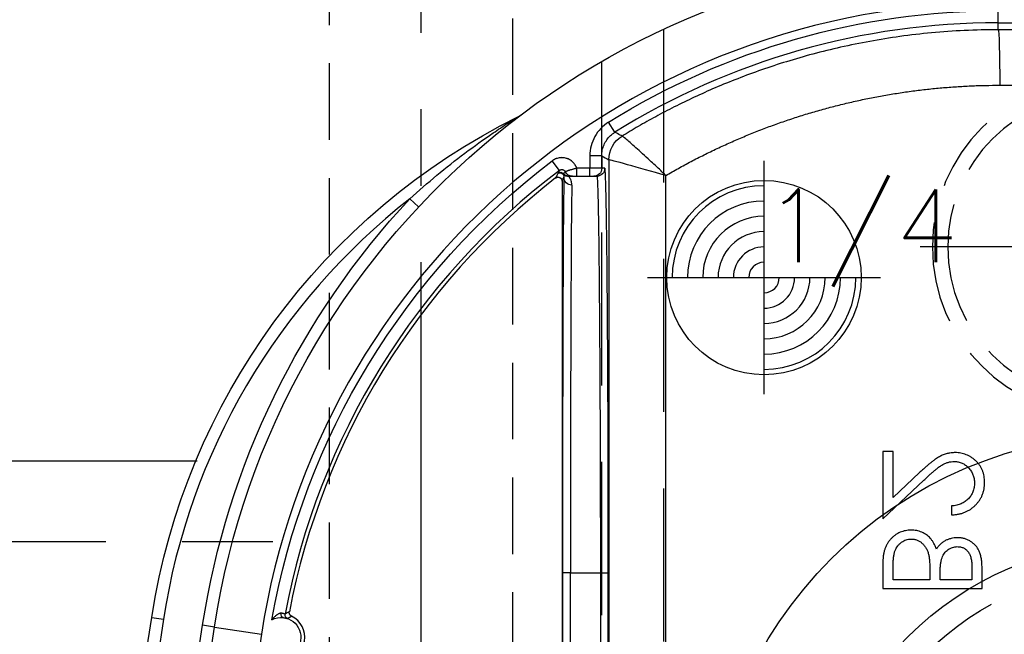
# Model space of a CAD drawing. Extents: x 2651 to 7771, y -1163 to 1075.
# Tile 207 of 256: x 4196 to 4229, y 327 to 347. Entities that reach past the tile are written whole.
import ezdxf

# ---------------------------------------------------------------- set-up
doc = ezdxf.new("R2010")
doc.units = 0
doc.header["$LTSCALE"] = 10
for name, pattern in [('CENTER', [2, 1.25, -0.25, 0.25, -0.25]), ('CNSCEN', [17, 15, -1, 0, -1]), ('CNSHID', [4, 3, -1]), ('DASHED', [0.75, 0.5, -0.25]), ('HIDDEN', [0.375, 0.25, -0.125])]:
    doc.linetypes.add(name, pattern=pattern)
doc.layers.get('0').update_dxf_attribs({"linetype": 'CONTINUOUS'})
doc.layers.get('Defpoints').update_dxf_attribs({"linetype": 'CONTINUOUS'})
for name, color, linetype in [('1', 7, 'CONTINUOUS'), ('111', 7, 'CONTINUOUS'), ('9', 3, 'CONTINUOUS'), ('CEN', 1, 'CENTER'), ('COOL', 150, 'HIDDEN'), ('DIM', 3, 'CONTINUOUS'), ('HIDDEN', 6, 'HIDDEN'), ('PIN', 3, 'CONTINUOUS'), ('WL1-HL', 4, 'CNSHID'), ('WOR1-CL', 1, 'CNSCEN'), ('WOR1-DL', 7, 'CONTINUOUS')]:
    doc.layers.add(name, color=color, linetype=linetype)
doc.styles.add('china', font='txt')
doc.styles.get("Standard").update_dxf_attribs({"font": 'romans.shx'})
doc.dimstyles.new('MM& INCH5', dxfattribs={"dimtxt": 5, "dimasz": 2.5, "dimexe": 1, "dimexo": 0.5, "dimtad": 0, "dimrnd": 1.38778e-17, "dimzin": 9, "dimdsep": 46, "dimtxsty": 'Standard', "dimblk": 'CLOSED', "dimcen": 0, "dimclrd": 3, "dimclre": 3, "dimclrt": 3, "dimazin": 2, "dimtfac": 0.75, "dimtofl": 0, "dimtmove": 0, "dimatfit": 3, "dimfxl": 0, "dimtolj": 1, "dimarcsym": 0})

# ---------------------------------------------------------------- blocks, each defined once
blk = doc.blocks.new('DSD')
at = {"layer": '1', "color": 6, "linetype": 'DASHED'}
for p, q in [((499.908, 459.883), (499.908, 509.019)), ((501.927, 509.019), (501.927, 460.933)), ((501.71, 477.638), (501.705, 477.638)), ((501.922, 464.017), (501.922, 464.425))]:
    blk.add_line(p, q, dxfattribs=at)
at = {"layer": '1', "color": 252, "linetype": 'Continuous'}
for p, q in [((501.692, 464.145), (501.692, 508.531)), ((499.831, 508.003), (499.831, 464.659)), ((501.71, 495.113), (501.71, 477.638)), ((501.969, 477.638), (501.969, 495.113)), ((502.947, 495.113), (502.947, 477.638)), ((503.206, 477.638), (503.206, 495.113)), ((514.577, 479.412), (513.04, 479.65)), ((514.577, 479.412), (514.961, 479.353)), ((516.625, 479.096), (516.241, 479.155)), ((501.969, 477.638), (501.71, 477.638)), ((502.947, 477.638), (501.969, 477.638)), ((502.947, 477.638), (503.206, 477.638)), ((507.907, 465.686), (508.191, 465.421)), ((501.825, 464.425), (501.923, 464.425)), ((501.923, 464.425), (501.923, 464.016)), ((501.923, 464.425), (502.312, 464.425)), ((502.312, 464.684), (502.312, 464.425)), ((502.312, 464.425), (502.739, 464.425)), ((502.312, 464.016), (502.312, 464.425)), ((502.739, 464.684), (502.739, 464.425)), ((502.997, 464.684), (502.997, 464.684)), ((503.307, 464.492), (503.542, 464.182)), ((501.923, 464.016), (502.312, 464.016)), ((501.496, 463.246), (501.701, 462.916)), ((488.925, 461.711), (472.085, 461.707)), ((472.133, 459.893), (488.973, 459.897)), ((488.973, 459.668), (472.133, 459.668)), ((488.973, 459.897), (488.973, 459.668)), ((488.973, 459.668), (488.973, 459.279))]:
    blk.add_line(p, q, dxfattribs=at)
at = {"layer": '1', "color": 7, "linetype": 'Continuous'}
for p, q in [((503.222, 464.844), (503.222, 508.076)), ((489.501, 478.156), (489.501, 477.524)), ((492.74, 478.156), (489.501, 478.156)), ((492.74, 477.28), (492.74, 478.156)), ((489.834, 477.865), (490.872, 477.865)), ((489.834, 477.471), (489.834, 477.865)), ((490.872, 477.865), (490.872, 477.67)), ((491.204, 477.865), (492.408, 477.865)), ((491.204, 477.672), (491.204, 477.865)), ((492.408, 477.865), (492.408, 477.451)), ((490.498, 475.457), (490.498, 475.747)), ((492.74, 475.872), (491.4, 474.616)), ((492.74, 473.672), (492.74, 475.872)), ((491.543, 474.368), (492.408, 475.179)), ((492.408, 475.179), (492.408, 473.672)), ((492.408, 473.672), (492.74, 473.672)), ((502.182, 464.684), (502.084, 464.684)), ((502.312, 464.684), (502.182, 464.684)), ((502.739, 464.684), (502.312, 464.684)), ((503.184, 464.604), (503.184, 464.604))]:
    blk.add_line(p, q, dxfattribs=at)
at = {"layer": '1', "color": 252, "linetype": 'Continuous'}
for centre, radius, start, end in [((258.538, 518.994), 260.764, 351.21206, 8.78754), ((258.538, 518.994), 257.526, 351.21206, 8.78794), ((488.973, 483.37), 24.354, 270, 351.2121), ((488.973, 483.37), 23.704, 307.2095, 349.3511), ((494.862, 482.46), 21.633, 308.0345, 351.2121), ((488.973, 483.37), 23.702, 270, 301.8934)]:
    blk.add_arc(centre, radius, start, end, dxfattribs=at)
at = {"layer": '1', "color": 7, "linetype": 'Continuous', "extrusion": (0, 0, -1)}
for centre, radius, start, end in [((-258.538, 518.994), 261.153, 171.21206, 188.78794), ((-258.538, 518.994), 259.08, 171.21206, 188.78794), ((-512.4, 479.749), 0.648, 276.418, 102.0087), ((-488.973, 483.37), 25.908, 188.7879, 270), ((-494.862, 482.46), 22.022, 188.7879, 243.6342), ((-512.4, 479.749), 0.648, 242.7301, 276.418)]:
    blk.add_arc(centre, radius, start, end, dxfattribs=at)
at = {"layer": '1', "color": 252, "linetype": 'Continuous', "extrusion": (0, 0, -1)}
for centre, radius, start, end in [((-258.538, 518.994), 259.469, 171.21206, 188.78794), ((-488.973, 483.37), 26.297, 188.7879, 223.0455), ((-488.973, 483.37), 24.093, 190.0333, 232.7905), ((-488.973, 483.37), 24.091, 238.1066, 270)]:
    blk.add_arc(centre, radius, start, end, dxfattribs=at)
at = {"layer": '1', "color": 7, "linetype": 'Continuous'}
for centre, radius, start, end in [((512.4, 479.749), 0.772, 97.6644, 243.8079), ((488.973, 483.37), 23.581, 307.8157, 349.1097), ((504.814, 462.381), 0.389, 116.3658, 127.0428)]:
    blk.add_arc(centre, radius, start, end, dxfattribs=at)
at = {"layer": '1', "color": 110, "linetype": 'Continuous'}
blk.add_arc((488.973, 483.37), 24.354, 270, 351.2121, dxfattribs=at)
at = {"layer": '1', "color": 252, "linetype": 'Continuous', "extrusion": (0, 0, -1)}
for centre, major_axis, ratio, start_param, end_param in [((512.141, 479.014), (-0.065, 0.112), 0.999983, 0.861915, 2.279678), ((502.902, 464.719), (-0.259, 0.005), 0.977776, 1.550897, 3.120779), ((502.084, 464.425), (0, 0.259), 0.999962, 4.712389, 6.283185), ((502.182, 464.425), (0, 0.259), 0.999962, 4.712389, 6.283185), ((502.879, 464.425), (0, 0.259), 0.999963, 0, 1.118997), ((502.984, 464.425), (0, 0.259), 0.999925, 0, 0.841069), ((502.991, 464.441), (-0.218, -0.14), 0.998355, 2.140409, 2.981371), ((502.997, 464.425), (0, 0.259), 0.999931, 0, 0.807195), ((502.997, 464.425), (-0.005, 0.259), 0.999933, 0.01791, 0.825023), ((503.273, 464.684), (-0.116, 0.057), 0.999951, 3.600398, 5.094617), ((503.278, 464.694), (-0.118, 0.053), 0.999958, 3.638367, 5.099043), ((500.785, 464.145), (0.443, 0.791), 0.99995, 1.060893, 2.0807), ((500.785, 464.145), (0.118, -0.899), 0.999771, 4.842966, 5.862766), ((488.973, 461.711), (0, -1.814), 0.026177, 0.00873, 1.570802)]:
    blk.add_ellipse(centre, major_axis=major_axis, ratio=ratio, start_param=start_param, end_param=end_param, dxfattribs=at)
at = {"layer": '1', "color": 7, "linetype": 'Continuous', "extrusion": (0, 0, -1)}
for centre, major_axis, ratio, start_param, end_param in [((512.313, 478.976), (-0.014, -0.129), 0.659067, 3.147394, 4.763783), ((503.281, 464.7), (-0.116, 0.057), 0.999951, 3.600067, 5.09439)]:
    blk.add_ellipse(centre, major_axis=major_axis, ratio=ratio, start_param=start_param, end_param=end_param, dxfattribs=at)
at = {"layer": '1', "color": 7, "linetype": 'Continuous'}
blk.add_ellipse((502.89, 477.638), major_axis=(0, 12.954), ratio=0.004451, start_param=3.352768, end_param=4.712389, dxfattribs=at)
at = {"layer": '1', "color": 252, "linetype": 'Continuous'}
blk.add_ellipse((503.149, 477.638), major_axis=(0, 13.213), ratio=0.004363, start_param=3.352768, end_param=4.712389, dxfattribs=at)
for points, degree in [([(512.184, 479.136), (512.143, 479.107), (512.102, 479.081), (512.06, 479.056)], 3), ([(512.13, 478.915), (512.153, 478.927), (512.199, 478.951), (512.245, 478.977), (512.269, 478.99)], 3), ([(503.222, 464.844), (503.202, 464.802), (503.181, 464.76), (503.161, 464.719)], 3), ([(503.307, 464.492), (503.322, 464.522), (503.337, 464.551), (503.352, 464.581)], 3), ([(503.352, 464.581), (503.357, 464.591)], 1), ([(503.357, 464.591), (503.36, 464.597)], 1), ([(503.36, 464.597), (503.384, 464.645), (503.407, 464.693), (503.431, 464.741)], 3), ([(501.923, 464.016), (501.846, 464.059), (501.769, 464.102), (501.692, 464.145)], 3)]:
    blk.add_open_spline(points, degree=degree, dxfattribs=at)
at = {"layer": '1', "color": 7, "linetype": 'Continuous'}
for points, knots in [([(512.06, 479.056), (512.066, 479.053), (512.078, 479.046), (512.089, 479.037), (512.096, 479.029), (512.099, 479.026), (512.103, 479.021), (512.11, 479.013), (512.115, 479.004), (512.12, 478.995), (512.122, 478.991), (512.124, 478.985), (512.127, 478.975), (512.13, 478.964), (512.131, 478.954), (512.132, 478.95), (512.132, 478.943), (512.132, 478.933), (512.131, 478.922), (512.13, 478.915)], [0, 0, 0, 0, 0.125, 0.25, 0.25, 0.3125, 0.3125, 0.375, 0.5, 0.5, 0.5625, 0.5625, 0.625, 0.75, 0.75, 0.8125, 0.8125, 0.875, 1, 1, 1, 1]), ([(512.328, 479.105), (512.316, 479.106), (512.304, 479.108), (512.288, 479.11), (512.283, 479.111), (512.274, 479.113), (512.269, 479.114), (512.255, 479.117), (512.239, 479.121), (512.225, 479.124), (512.221, 479.128), (512.215, 479.125), (512.212, 479.13), (512.206, 479.128), (512.203, 479.132), (512.19, 479.13), (512.194, 479.137), (512.18, 479.135), (512.185, 479.137)], [0, 0, 0, 0, 0.125, 0.125, 0.1875, 0.1875, 0.25, 0.25, 0.375, 0.5, 0.5, 0.5625, 0.5625, 0.625, 0.625, 0.75, 0.875, 1, 1, 1, 1]), ([(512.269, 478.991), (512.273, 478.99), (512.277, 478.987), (512.282, 478.986), (512.286, 478.984), (512.291, 478.983), (512.295, 478.981), (512.3, 478.98), (512.304, 478.978), (512.32, 478.974), (512.334, 478.97), (512.341, 478.969), (512.345, 478.968), (512.35, 478.967), (512.355, 478.966), (512.359, 478.965), (512.373, 478.963), (512.387, 478.961), (512.397, 478.961)], [0, 0, 0, 0, 0.125, 0.25, 0.375, 0.375, 0.4375, 0.4375, 0.5, 0.625, 0.75, 0.75, 0.78125, 0.78125, 0.8125, 0.8125, 0.875, 1, 1, 1, 1]), ([(512.396, 478.961), (512.401, 478.96), (512.406, 478.96), (512.41, 478.96), (512.415, 478.961), (512.424, 478.962), (512.43, 478.963), (512.444, 478.967), (512.451, 478.969), (512.461, 478.973), (512.465, 478.975), (512.471, 478.978), (512.476, 478.98), (512.492, 478.988), (512.506, 478.996), (512.526, 479.009), (512.536, 479.016), (512.546, 479.023), (512.552, 479.028), (512.556, 479.03), (512.571, 479.043), (512.584, 479.053), (512.608, 479.075), (512.62, 479.087), (512.643, 479.11), (512.654, 479.122), (512.671, 479.141), (512.676, 479.147), (512.683, 479.156), (512.686, 479.159), (512.689, 479.163), (512.692, 479.167), (512.695, 479.17), (512.698, 479.174)], [0, 0, 0, 0, 0.03125, 0.03125, 0.0625, 0.0625, 0.125, 0.125, 0.1875, 0.1875, 0.21875, 0.21875, 0.25, 0.25, 0.375, 0.375, 0.4375, 0.46875, 0.46875, 0.5, 0.5, 0.625, 0.625, 0.75, 0.75, 0.875, 0.875, 0.9375, 0.9375, 0.96875, 0.984375, 0.984375, 1, 1, 1, 1]), ([(490.872, 477.67), (490.871, 477.641), (490.871, 477.586), (490.868, 477.506), (490.863, 477.432), (490.857, 477.364), (490.848, 477.301), (490.837, 477.245), (490.825, 477.194), (490.805, 477.135), (490.775, 477.069), (490.73, 476.998), (490.675, 476.935), (490.612, 476.882), (490.543, 476.839), (490.468, 476.809), (490.39, 476.788), (490.337, 476.786), (490.31, 476.785)], [0, 0, 0, 0, 0.072301, 0.1397, 0.202289, 0.2606, 0.31319, 0.361739, 0.405706, 0.44554, 0.518832, 0.589778, 0.658867, 0.72843, 0.797283, 0.864815, 0.931364, 1, 1, 1, 1]), ([(491.242, 477.066), (491.239, 477.082), (491.232, 477.116), (491.225, 477.172), (491.218, 477.236), (491.213, 477.307), (491.208, 477.387), (491.206, 477.475), (491.204, 477.571), (491.204, 477.638), (491.204, 477.672)], [0, 0, 0, 0, 0.079306, 0.171953, 0.277057, 0.394731, 0.526177, 0.671345, 0.829285, 1, 1, 1, 1]), ([(489.501, 477.524), (489.502, 477.493), (489.502, 477.433), (489.507, 477.346), (489.513, 477.264), (489.524, 477.188), (489.537, 477.117), (489.552, 477.052), (489.571, 476.992), (489.6, 476.921), (489.644, 476.839), (489.709, 476.751), (489.788, 476.676), (489.877, 476.611), (489.975, 476.559), (490.08, 476.522), (490.19, 476.498), (490.266, 476.496), (490.304, 476.495)], [0, 0, 0, 0, 0.062594, 0.121323, 0.17668, 0.228365, 0.276868, 0.321879, 0.364099, 0.403356, 0.477968, 0.550535, 0.623584, 0.698175, 0.773354, 0.847281, 0.922818, 1, 1, 1, 1]), ([(490.31, 476.785), (490.292, 476.786), (490.257, 476.787), (490.205, 476.795), (490.157, 476.808), (490.111, 476.825), (490.069, 476.849), (490.029, 476.877), (489.993, 476.911), (489.959, 476.95), (489.93, 476.994), (489.903, 477.044), (489.882, 477.101), (489.864, 477.163), (489.851, 477.231), (489.84, 477.306), (489.835, 477.386), (489.834, 477.442), (489.834, 477.471)], [0, 0, 0, 0, 0.057003, 0.111818, 0.164402, 0.21587, 0.266841, 0.317479, 0.369902, 0.4234, 0.479718, 0.539241, 0.602431, 0.67103, 0.744485, 0.823454, 0.90874, 1, 1, 1, 1]), ([(492.408, 477.451), (492.407, 477.421), (492.407, 477.364), (492.405, 477.282), (492.399, 477.205), (492.391, 477.135), (492.383, 477.071), (492.371, 477.013), (492.358, 476.961), (492.337, 476.901), (492.305, 476.833), (492.257, 476.759), (492.199, 476.694), (492.132, 476.639), (492.06, 476.593), (491.983, 476.56), (491.903, 476.54), (491.848, 476.538), (491.821, 476.536)], [0, 0, 0, 0, 0.072502, 0.139739, 0.201795, 0.259822, 0.312206, 0.360773, 0.40454, 0.443698, 0.516841, 0.587874, 0.657965, 0.728969, 0.799308, 0.866636, 0.933116, 1, 1, 1, 1]), ([(491.821, 476.536), (491.804, 476.537), (491.77, 476.537), (491.72, 476.545), (491.671, 476.556), (491.625, 476.57), (491.58, 476.591), (491.537, 476.616), (491.495, 476.644), (491.442, 476.689), (491.381, 476.754), (491.321, 476.846), (491.273, 476.951), (491.253, 477.027), (491.242, 477.066)], [0, 0, 0, 0, 0.060287, 0.119602, 0.177503, 0.235143, 0.292133, 0.350871, 0.410098, 0.470732, 0.594829, 0.722579, 0.856691, 1, 1, 1, 1]), ([(491.821, 476.246), (491.852, 476.247), (491.915, 476.248), (492.006, 476.262), (492.093, 476.284), (492.177, 476.314), (492.257, 476.354), (492.334, 476.403), (492.406, 476.461), (492.475, 476.526), (492.537, 476.599), (492.592, 476.678), (492.637, 476.764), (492.675, 476.855), (492.704, 476.953), (492.725, 477.057), (492.738, 477.166), (492.739, 477.241), (492.74, 477.28)], [0, 0, 0, 0, 0.06116, 0.120335, 0.17818, 0.235235, 0.292683, 0.351186, 0.410457, 0.47172, 0.533761, 0.595739, 0.657888, 0.721295, 0.786823, 0.854686, 0.925478, 1, 1, 1, 1]), ([(490.304, 476.495), (490.34, 476.496), (490.41, 476.498), (490.513, 476.517), (490.611, 476.547), (490.703, 476.588), (490.788, 476.642), (490.867, 476.705), (490.935, 476.782), (490.973, 476.84), (490.993, 476.869)], [0, 0, 0, 0, 0.130569, 0.256581, 0.380552, 0.503623, 0.625739, 0.747549, 0.871766, 1, 1, 1, 1]), ([(490.993, 476.869), (491.007, 476.832), (491.034, 476.762), (491.082, 476.665), (491.134, 476.582), (491.191, 476.511), (491.252, 476.451), (491.318, 476.398), (491.391, 476.353), (491.469, 476.314), (491.552, 476.284), (491.638, 476.261), (491.728, 476.248), (491.79, 476.247), (491.821, 476.246)], [0, 0, 0, 0, 0.106057, 0.202914, 0.2903, 0.370223, 0.446384, 0.521397, 0.598291, 0.676142, 0.755529, 0.834887, 0.916646, 1, 1, 1, 1]), ([(490.498, 475.747), (490.459, 475.746), (490.384, 475.742), (490.273, 475.724), (490.168, 475.7), (490.068, 475.664), (489.973, 475.621), (489.883, 475.568), (489.799, 475.506), (489.721, 475.435), (489.65, 475.359), (489.588, 475.276), (489.536, 475.189), (489.492, 475.099), (489.46, 475.003), (489.435, 474.903), (489.421, 474.799), (489.419, 474.728), (489.418, 474.691)], [0, 0, 0, 0, 0.068791, 0.135103, 0.198979, 0.261904, 0.323495, 0.385195, 0.446969, 0.509765, 0.572251, 0.633405, 0.693251, 0.752583, 0.812579, 0.873275, 0.93555, 1, 1, 1, 1]), ([(489.751, 474.706), (489.751, 474.732), (489.753, 474.781), (489.762, 474.854), (489.777, 474.924), (489.799, 474.99), (489.826, 475.054), (489.86, 475.114), (489.9, 475.17), (489.946, 475.223), (489.998, 475.272), (490.055, 475.315), (490.116, 475.353), (490.183, 475.386), (490.255, 475.412), (490.331, 475.433), (490.413, 475.449), (490.469, 475.454), (490.498, 475.457)], [0, 0, 0, 0, 0.064439, 0.126547, 0.186887, 0.245878, 0.304041, 0.362191, 0.420976, 0.48066, 0.5406, 0.600689, 0.661936, 0.724443, 0.789038, 0.856314, 0.926352, 1, 1, 1, 1]), ([(489.418, 474.691), (489.419, 474.656), (489.421, 474.586), (489.435, 474.484), (489.457, 474.387), (489.488, 474.295), (489.529, 474.209), (489.579, 474.128), (489.636, 474.052), (489.704, 473.983), (489.777, 473.919), (489.854, 473.865), (489.934, 473.818), (490.017, 473.779), (490.103, 473.75), (490.193, 473.728), (490.286, 473.716), (490.349, 473.714), (490.381, 473.713)], [0, 0, 0, 0, 0.069475, 0.136517, 0.200789, 0.26383, 0.325735, 0.387291, 0.449509, 0.512968, 0.576275, 0.63758, 0.697903, 0.757172, 0.816599, 0.876653, 0.93729, 1, 1, 1, 1]), ([(490.407, 474.004), (490.385, 474.004), (490.341, 474.005), (490.278, 474.016), (490.216, 474.031), (490.156, 474.053), (490.1, 474.083), (490.045, 474.118), (489.993, 474.159), (489.944, 474.207), (489.899, 474.259), (489.859, 474.314), (489.825, 474.372), (489.798, 474.434), (489.777, 474.498), (489.762, 474.565), (489.752, 474.634), (489.751, 474.682), (489.751, 474.706)], [0, 0, 0, 0, 0.061965, 0.122122, 0.180988, 0.239933, 0.299906, 0.359989, 0.421776, 0.486576, 0.551535, 0.615018, 0.677259, 0.73973, 0.80305, 0.866495, 0.931973, 1, 1, 1, 1]), ([(491.4, 474.616), (491.368, 474.586), (491.306, 474.527), (491.217, 474.444), (491.134, 474.369), (491.057, 474.302), (490.987, 474.245), (490.923, 474.194), (490.865, 474.154), (490.798, 474.11), (490.716, 474.067), (490.615, 474.03), (490.512, 474.008), (490.442, 474.005), (490.407, 474.004)], [0, 0, 0, 0, 0.110803, 0.212829, 0.306101, 0.390647, 0.466924, 0.534481, 0.593587, 0.644557, 0.7362, 0.825024, 0.911986, 1, 1, 1, 1]), ([(490.381, 473.713), (490.426, 473.715), (490.516, 473.718), (490.647, 473.744), (490.774, 473.786), (490.877, 473.836), (490.959, 473.886), (491.027, 473.932), (491.101, 473.985), (491.179, 474.046), (491.263, 474.115), (491.352, 474.192), (491.446, 474.277), (491.51, 474.337), (491.543, 474.368)], [0, 0, 0, 0, 0.098702, 0.195672, 0.292422, 0.391343, 0.444462, 0.504229, 0.570352, 0.642546, 0.722288, 0.807921, 0.90047, 1, 1, 1, 1]), ([(502.902, 464.972), (502.901, 464.954), (502.902, 464.936), (502.906, 464.903), (502.908, 464.887), (502.918, 464.842), (502.928, 464.816), (502.943, 464.782), (502.948, 464.771), (502.956, 464.757), (502.958, 464.752), (502.963, 464.744), (502.97, 464.731), (502.977, 464.721), (502.985, 464.709), (502.989, 464.704), (502.991, 464.699)], [0, 0, 0, 0, 0.125, 0.125, 0.25, 0.25, 0.5, 0.5, 0.625, 0.625, 0.6875, 0.6875, 0.75, 0.875, 0.875, 1, 1, 1, 1]), ([(503.431, 464.741), (503.426, 464.738), (503.416, 464.731), (503.406, 464.726), (503.398, 464.723), (503.394, 464.721), (503.389, 464.719), (503.38, 464.717), (503.371, 464.715), (503.363, 464.715), (503.358, 464.714), (503.353, 464.714), (503.349, 464.714), (503.341, 464.714), (503.329, 464.716), (503.317, 464.719), (503.309, 464.721), (503.305, 464.723), (503.3, 464.725), (503.292, 464.728), (503.284, 464.733), (503.277, 464.738), (503.274, 464.74), (503.27, 464.743), (503.266, 464.746), (503.26, 464.752), (503.252, 464.76), (503.245, 464.77), (503.241, 464.777), (503.238, 464.781), (503.236, 464.786), (503.232, 464.794), (503.229, 464.802), (503.226, 464.814), (503.224, 464.82), (503.223, 464.832), (503.222, 464.838), (503.222, 464.844)], [0, 0, 0, 0, 0.0625, 0.125, 0.125, 0.15625, 0.15625, 0.1875, 0.25, 0.25, 0.28125, 0.28125, 0.3125, 0.3125, 0.375, 0.4375, 0.4375, 0.46875, 0.46875, 0.5, 0.5625, 0.5625, 0.59375, 0.59375, 0.625, 0.625, 0.6875, 0.75, 0.75, 0.78125, 0.78125, 0.8125, 0.875, 0.875, 0.9375, 0.9375, 1, 1, 1, 1]), ([(502.88, 464.684), (502.876, 464.684), (502.864, 464.684), (502.842, 464.684), (502.822, 464.684), (502.782, 464.684), (502.766, 464.684), (502.748, 464.684), (502.739, 464.684)], [0, 0, 0, 0, 0.1875, 0.375, 0.5, 0.625, 0.875, 1, 1, 1, 1]), ([(502.739, 464.425), (502.746, 464.427), (502.752, 464.428), (502.764, 464.431), (502.783, 464.435), (502.813, 464.442), (502.837, 464.448), (502.854, 464.453), (502.86, 464.455), (502.872, 464.458), (502.878, 464.459), (502.906, 464.467), (502.928, 464.473), (502.958, 464.482), (502.967, 464.486), (502.982, 464.49), (502.986, 464.492), (502.995, 464.495), (503, 464.496), (503.013, 464.5), (503.021, 464.503), (503.032, 464.507), (503.036, 464.509), (503.043, 464.511), (503.047, 464.513), (503.063, 464.519), (503.075, 464.523), (503.085, 464.527), (503.089, 464.529), (503.094, 464.531), (503.098, 464.532), (503.106, 464.535), (503.112, 464.538)], [0, 0, 0, 0, 0.03125, 0.03125, 0.0625, 0.125, 0.1875, 0.1875, 0.21875, 0.21875, 0.25, 0.25, 0.375, 0.375, 0.4375, 0.4375, 0.46875, 0.46875, 0.5, 0.5, 0.5625, 0.5625, 0.59375, 0.59375, 0.625, 0.625, 0.75, 0.75, 0.78125, 0.78125, 0.8125, 1, 1, 1, 1]), ([(502.984, 464.684), (502.973, 464.684), (502.963, 464.684), (502.945, 464.684), (502.936, 464.684), (502.91, 464.684), (502.894, 464.684), (502.879, 464.684)], [0, 0, 0, 0, 0.25, 0.25, 0.5, 0.5, 1, 1, 1, 1]), ([(503.112, 464.538), (503.122, 464.548), (503.132, 464.558), (503.154, 464.578), (503.165, 464.588), (503.177, 464.598)], [0, 0, 0, 0, 0.5, 0.5, 1, 1, 1, 1]), ([(503.307, 464.492), (503.3, 464.486), (503.292, 464.481), (503.279, 464.475), (503.274, 464.473), (503.265, 464.47), (503.26, 464.469), (503.246, 464.466), (503.237, 464.465), (503.227, 464.465), (503.222, 464.465), (503.218, 464.466), (503.211, 464.467), (503.199, 464.469), (503.19, 464.471), (503.185, 464.473), (503.181, 464.475), (503.176, 464.477), (503.165, 464.481), (503.155, 464.488), (503.148, 464.494), (503.144, 464.497), (503.141, 464.5), (503.135, 464.505), (503.128, 464.514), (503.122, 464.522), (503.119, 464.526), (503.112, 464.538)], [0, 0, 0, 0, 0.125, 0.125, 0.1875, 0.1875, 0.25, 0.25, 0.375, 0.375, 0.40625, 0.40625, 0.4375, 0.5, 0.5625, 0.5625, 0.59375, 0.59375, 0.625, 0.75, 0.75, 0.78125, 0.78125, 0.8125, 0.875, 0.9375, 1, 1, 1, 1]), ([(503.184, 464.614), (503.183, 464.618), (503.181, 464.622), (503.176, 464.635), (503.173, 464.643), (503.167, 464.66), (503.164, 464.67), (503.162, 464.687), (503.161, 464.693), (503.16, 464.705), (503.16, 464.712), (503.161, 464.719)], [0, 0, 0, 0, 0.25, 0.25, 0.5, 0.5, 0.75, 0.75, 0.875, 0.875, 1, 1, 1, 1])]:
    blk.add_open_spline(points, degree=3, knots=knots, dxfattribs=at)
at = {"layer": '1', "color": 252, "linetype": 'Continuous'}
blk.add_rational_spline([(501.71, 477.638), (501.71, 469.898), (501.757, 464.425), (501.825, 464.425)], [1, 0.804737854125, 0.804737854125, 1], degree=3, dxfattribs=at)
for points, knots in [([(502.084, 464.684), (502.082, 464.689), (502.077, 464.698), (502.071, 464.768), (502.064, 464.879), (502.058, 465.031), (502.052, 465.222), (502.046, 465.449), (502.041, 465.711), (502.035, 466.004), (502.03, 466.327), (502.025, 466.678), (502.021, 467.054), (502.016, 467.452), (502.012, 467.87), (502.008, 468.307), (502.004, 468.76), (502, 469.227), (501.996, 469.706), (501.993, 470.194), (501.99, 470.691), (501.987, 471.194), (501.985, 471.701), (501.982, 472.211), (501.98, 472.723), (501.978, 473.234), (501.976, 473.744), (501.974, 474.251), (501.973, 474.754), (501.972, 475.252), (501.971, 475.744), (501.97, 476.23), (501.969, 476.707), (501.969, 477.176), (501.969, 477.485), (501.969, 477.638)], [0, 0, 0, 0, 0.038023, 0.075563, 0.112621, 0.149196, 0.185289, 0.2209, 0.256028, 0.290673, 0.324837, 0.358517, 0.391715, 0.424431, 0.456664, 0.488415, 0.519683, 0.550468, 0.580772, 0.610592, 0.63993, 0.668786, 0.697159, 0.72505, 0.752458, 0.779383, 0.805826, 0.831787, 0.857265, 0.88226, 0.906773, 0.930804, 0.954352, 0.977417, 1, 1, 1, 1]), ([(508.191, 465.421), (507.615, 464.893), (507.015, 464.395), (506.093, 463.702), (505.781, 463.479), (505.314, 463.162), (505.158, 463.058), (504.931, 462.912), (504.856, 462.864), (504.753, 462.798), (504.72, 462.778), (504.664, 462.743), (504.637, 462.727), (504.644, 462.73)], [0, 0, 0, 0, 0.5, 0.5, 0.75, 0.75, 0.875, 0.875, 0.9375, 0.9375, 0.96875, 0.96875, 1, 1, 1, 1]), ([(499.831, 464.659), (499.887, 464.606), (500.002, 464.496), (500.176, 464.33), (500.378, 464.145), (500.597, 463.945), (500.888, 463.682), (501.174, 463.426), (501.231, 463.39), (501.259, 463.373)], [0, 0, 0, 0, 0.080251, 0.163962, 0.250677, 0.375166, 0.501457, 0.754561, 1, 1, 1, 1]), ([(499.831, 464.659), (500.276, 464.531), (500.728, 464.404), (501.437, 464.209), (501.68, 464.145), (501.691, 464.145)], [0, 0, 0, 0, 0.5, 0.5, 1, 1, 1, 1]), ([(502.739, 464.425), (502.746, 464.406), (502.754, 464.387), (502.767, 464.36), (502.772, 464.351), (502.779, 464.337), (502.782, 464.333), (502.787, 464.324), (502.801, 464.302), (502.828, 464.265), (502.855, 464.236), (502.877, 464.214), (502.885, 464.208), (502.896, 464.198), (502.9, 464.194), (502.908, 464.188), (502.929, 464.172), (502.967, 464.147), (503.003, 464.128), (503.026, 464.118), (503.031, 464.116), (503.04, 464.112), (503.055, 464.107), (503.089, 464.095), (503.138, 464.084), (503.178, 464.079), (503.209, 464.077), (503.219, 464.077), (503.24, 464.077), (503.27, 464.078), (503.321, 464.084), (503.36, 464.093), (503.385, 464.101), (503.39, 464.102), (503.399, 464.106), (503.414, 464.111), (503.447, 464.124), (503.492, 464.147), (503.526, 464.17), (503.542, 464.182)], [0, 0, 0, 0, 0.0625, 0.0625, 0.09375, 0.09375, 0.109375, 0.109375, 0.125, 0.1875, 0.25, 0.25, 0.28125, 0.28125, 0.296875, 0.296875, 0.3125, 0.375, 0.4375, 0.4375, 0.453125, 0.453125, 0.46875, 0.5, 0.5625, 0.625, 0.625, 0.65625, 0.65625, 0.6875, 0.75, 0.8125, 0.8125, 0.828125, 0.828125, 0.84375, 0.875, 0.9375, 1, 1, 1, 1]), ([(501.923, 464.016), (501.92, 463.956), (501.913, 463.834), (501.856, 463.657), (501.765, 463.493), (501.645, 463.351), (501.545, 463.281), (501.496, 463.246)], [0, 0, 0, 0, 0.195853, 0.3979, 0.6021, 0.804147, 1, 1, 1, 1]), ([(501.701, 462.916), (501.795, 462.975), (501.879, 463.044), (502.03, 463.202), (502.096, 463.292), (502.202, 463.482), (502.243, 463.586), (502.298, 463.797), (502.312, 463.906), (502.312, 464.016)], [0, 0, 0, 0, 0.25, 0.25, 0.5, 0.5, 0.75, 0.75, 1, 1, 1, 1]), ([(488.973, 459.897), (489.342, 459.902), (490.07, 459.912), (491.14, 459.991), (492.172, 460.109), (493.162, 460.268), (494.111, 460.461), (495.016, 460.684), (495.879, 460.932), (496.698, 461.201), (497.474, 461.488), (498.207, 461.787), (498.897, 462.097), (499.546, 462.412), (500.154, 462.731), (500.722, 463.048), (501.084, 463.267), (501.259, 463.373)], [0, 0, 0, 0, 0.085719, 0.168715, 0.24899, 0.326543, 0.401375, 0.473484, 0.542872, 0.609539, 0.673484, 0.734707, 0.793208, 0.848989, 0.902047, 0.952384, 1, 1, 1, 1]), ([(501.259, 463.373), (501.281, 463.361), (501.302, 463.35), (501.381, 463.308), (501.438, 463.277), (501.496, 463.246)], [0, 0, 0, 0, 0.272267, 0.272267, 1, 1, 1, 1])]:
    blk.add_open_spline(points, degree=3, knots=knots, dxfattribs=at)
at = {"layer": '1', "color": 7, "linetype": 'Continuous'}
blk.add_rational_spline([(499.831, 464.659), (496.501, 462.718), (492.78, 461.712), (488.925, 461.711)], [1, 0.976931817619, 0.976931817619, 1], degree=3, dxfattribs=at)
for points, degree in [([(502.997, 464.684), (502.984, 464.684)], 1), ([(502.991, 464.699), (502.995, 464.695), (502.997, 464.684)], 2), ([(503.177, 464.598), (503.184, 464.604)], 1), ([(503.184, 464.604), (503.184, 464.613)], 1), ([(501.692, 464.145), (501.691, 464.145), (501.691, 464.145), (501.691, 464.145)], 3), ([(501.259, 463.373), (501.259, 463.373), (501.259, 463.373), (501.259, 463.373)], 3)]:
    blk.add_open_spline(points, degree=degree, dxfattribs=at)
blk = doc.blocks.new('*D177')
at = {"layer": 'Defpoints', "color": 0}
for p in [(4171.684, 387.642), (4446.684, 319.642), (4473.321, 319.642)]:
    blk.add_point(p, dxfattribs=at)
at = {"layer": 'DIM', "color": 3, "lineweight": -2}
blk.add_line((4447.184, 319.642), (4473.321, 319.642), dxfattribs=at)
at = {"layer": 'DIM', "color": 3, "insert": (4494.184, 319.642), "char_height": 5, "attachment_point": 5}
blk.add_mtext('\\A1;68 [2.677]', dxfattribs=at)
blk = doc.blocks.new('_Closed')
at = {"color": 0, "linetype": 'ByBlock', "lineweight": -2}
for p, q in [((-1, 0.167), (0, 0)), ((-1, 0.167), (-1, -0.167)), ((0, 0), (-1, -0.167)), ((0, 0), (-1, 0))]:
    blk.add_line(p, q, dxfattribs=at)
blk = doc.blocks.new('*D178')
at = {"layer": 'Defpoints', "color": 0}
for p in [(4171.684, 387.642), (4446.684, 255.642), (4473.321, 255.642)]:
    blk.add_point(p, dxfattribs=at)
at = {"layer": 'DIM', "color": 3, "lineweight": -2}
blk.add_line((4447.184, 255.642), (4473.321, 255.642), dxfattribs=at)
at = {"layer": 'DIM', "color": 3, "insert": (4496.327, 255.642), "char_height": 5, "attachment_point": 5}
blk.add_mtext('\\A1;132 [5.197]', dxfattribs=at)
blk = doc.blocks.new('*D179')
at = {"layer": 'Defpoints', "color": 0}
for p in [(4171.684, 387.642), (4473.321, 263.642), (4381.212, 262.642)]:
    blk.add_point(p, dxfattribs=at)
at = {"layer": 'DIM', "color": 3, "lineweight": -2}
for p, q in [((4463.321, 262.642), (4468.321, 263.642)), ((4468.321, 263.642), (4473.321, 263.642)), ((4381.712, 262.642), (4463.321, 262.642))]:
    blk.add_line(p, q, dxfattribs=at)
at = {"layer": 'DIM', "color": 3, "insert": (4496.327, 263.642), "char_height": 5, "attachment_point": 5}
blk.add_mtext('\\A1;125 [4.921]', dxfattribs=at)
blk = doc.blocks.new('*D180')
at = {"layer": 'Defpoints', "color": 0}
for p in [(4171.684, 387.642), (4446.684, 212.642), (4473.321, 212.642)]:
    blk.add_point(p, dxfattribs=at)
at = {"layer": 'DIM', "color": 3, "lineweight": -2}
blk.add_line((4447.184, 212.642), (4473.321, 212.642), dxfattribs=at)
at = {"layer": 'DIM', "color": 3, "insert": (4493.946, 212.642), "char_height": 5, "attachment_point": 5}
blk.add_mtext('\\A1;175 [6.89]', dxfattribs=at)
blk = doc.blocks.new('*D181')
at = {"layer": 'Defpoints', "color": 0}
for p in [(4171.684, 387.642), (4446.684, 182.642), (4473.321, 182.642)]:
    blk.add_point(p, dxfattribs=at)
at = {"layer": 'DIM', "color": 3, "lineweight": -2}
blk.add_line((4447.184, 182.642), (4473.321, 182.642), dxfattribs=at)
at = {"layer": 'DIM', "color": 3, "insert": (4496.684, 182.642), "char_height": 5, "attachment_point": 5}
blk.add_mtext('\\A1;205 [8.071]', dxfattribs=at)
blk = doc.blocks.new('*D182')
at = {"layer": 'Defpoints', "color": 0}
for p in [(4171.684, 387.642), (4446.684, 162.642), (4473.321, 162.642)]:
    blk.add_point(p, dxfattribs=at)
at = {"layer": 'DIM', "color": 3, "lineweight": -2}
blk.add_line((4447.184, 162.642), (4473.321, 162.642), dxfattribs=at)
at = {"layer": 'DIM', "color": 3, "insert": (4496.684, 162.642), "char_height": 5, "attachment_point": 5}
blk.add_mtext('\\A1;225 [8.858]', dxfattribs=at)
blk = doc.blocks.new('*D183')
at = {"layer": 'Defpoints', "color": 0}
for p in [(4171.684, 387.642), (4446.684, 119.642), (4473.321, 119.642)]:
    blk.add_point(p, dxfattribs=at)
at = {"layer": 'DIM', "color": 3, "lineweight": -2}
blk.add_line((4447.184, 119.642), (4473.321, 119.642), dxfattribs=at)
at = {"layer": 'DIM', "color": 3, "insert": (4499.065, 119.642), "char_height": 5, "attachment_point": 5}
blk.add_mtext('\\A1;268 [10.551]', dxfattribs=at)
blk = doc.blocks.new('*D184')
at = {"layer": 'Defpoints', "color": 0}
for p in [(4171.684, 387.642), (4446.684, 12.642), (4473.321, 12.642)]:
    blk.add_point(p, dxfattribs=at)
at = {"layer": 'DIM', "color": 3, "lineweight": -2}
blk.add_line((4447.184, 12.642), (4473.321, 12.642), dxfattribs=at)
at = {"layer": 'DIM', "color": 3, "insert": (4499.065, 12.642), "char_height": 5, "attachment_point": 5}
blk.add_mtext('\\A1;375 [14.764]', dxfattribs=at)
blk = doc.blocks.new('*D185')
at = {"layer": 'Defpoints', "color": 0}
for p in [(4171.684, 387.642), (4446.684, 55.642), (4473.321, 55.642)]:
    blk.add_point(p, dxfattribs=at)
at = {"layer": 'DIM', "color": 3, "lineweight": -2}
blk.add_line((4447.184, 55.642), (4473.321, 55.642), dxfattribs=at)
at = {"layer": 'DIM', "color": 3, "insert": (4499.065, 55.642), "char_height": 5, "attachment_point": 5}
blk.add_mtext('\\A1;332 [13.071]', dxfattribs=at)
blk = doc.blocks.new('*D186')
at = {"layer": 'Defpoints', "color": 0}
for p in [(4171.684, 387.642), (4381.212, -22.358), (4473.321, -22.358)]:
    blk.add_point(p, dxfattribs=at)
at = {"layer": 'DIM', "color": 3, "lineweight": -2}
blk.add_line((4381.712, -22.358), (4473.321, -22.358), dxfattribs=at)
at = {"layer": 'DIM', "color": 3, "insert": (4499.065, -22.358), "char_height": 5, "attachment_point": 5}
blk.add_mtext('\\A1;410 [16.142]', dxfattribs=at)
blk = doc.blocks.new('*D187')
at = {"layer": 'Defpoints', "color": 0}
for p in [(4171.684, 387.642), (4274.104, -57.358), (4473.321, -57.358)]:
    blk.add_point(p, dxfattribs=at)
at = {"layer": 'DIM', "color": 3, "lineweight": -2}
blk.add_line((4274.604, -57.358), (4473.321, -57.358), dxfattribs=at)
at = {"layer": 'DIM', "color": 3, "insert": (4496.684, -57.358), "char_height": 5, "attachment_point": 5}
blk.add_mtext('\\A1;445 [17.52]', dxfattribs=at)
blk = doc.blocks.new('*D188')
at = {"layer": 'Defpoints', "color": 0}
for p in [(4171.684, 387.642), (4271.924, -104.358), (4473.321, -104.358)]:
    blk.add_point(p, dxfattribs=at)
at = {"layer": 'DIM', "color": 3, "lineweight": -2}
blk.add_line((4272.424, -104.358), (4473.321, -104.358), dxfattribs=at)
at = {"layer": 'DIM', "color": 3, "insert": (4496.684, -104.358), "char_height": 5, "attachment_point": 5}
blk.add_mtext('\\A1;492 [19.37]', dxfattribs=at)
blk = doc.blocks.new('*D189')
at = {"layer": 'Defpoints', "color": 0}
for p in [(4171.684, 387.642), (4285.884, -124.358), (4473.321, -124.358)]:
    blk.add_point(p, dxfattribs=at)
at = {"layer": 'DIM', "color": 3, "lineweight": -2}
blk.add_line((4286.384, -124.358), (4473.321, -124.358), dxfattribs=at)
at = {"layer": 'DIM', "color": 3, "insert": (4499.065, -124.358), "char_height": 5, "attachment_point": 5}
blk.add_mtext('\\A1;512 [20.157]', dxfattribs=at)
blk = doc.blocks.new('*D193')
at = {"layer": 'Defpoints', "color": 0}
for p in [(4171.684, 387.642), (4401.864, -82.358), (4473.321, -82.358)]:
    blk.add_point(p, dxfattribs=at)
at = {"layer": 'DIM', "color": 3, "lineweight": -2}
blk.add_line((4402.364, -82.358), (4473.321, -82.358), dxfattribs=at)
at = {"layer": 'DIM', "color": 3, "insert": (4499.065, -82.358), "char_height": 5, "attachment_point": 5}
blk.add_mtext('\\A1;470 [18.504]', dxfattribs=at)
blk = doc.blocks.new('*D199')
at = {"layer": 'Defpoints', "color": 0}
for p in [(4171.684, 387.642), (4256.684, -119.598), (4256.684, -149.953)]:
    blk.add_point(p, dxfattribs=at)
at = {"layer": 'DIM', "color": 3, "lineweight": -2}
blk.add_line((4256.684, -120.098), (4256.684, -149.953), dxfattribs=at)
at = {"layer": 'DIM', "color": 3, "insert": (4256.684, -170.935), "char_height": 5, "attachment_point": 5, "rotation": 90}
blk.add_mtext('\\A1;85 [3.346]', dxfattribs=at)
blk = doc.blocks.new('*D200')
at = {"layer": 'Defpoints', "color": 0}
for p in [(4171.684, 387.642), (4278.684, -131.558), (4278.684, -149.953)]:
    blk.add_point(p, dxfattribs=at)
at = {"layer": 'DIM', "color": 3, "lineweight": -2}
blk.add_line((4278.684, -132.058), (4278.684, -149.953), dxfattribs=at)
at = {"layer": 'DIM', "color": 3, "insert": (4278.684, -172.959), "char_height": 5, "attachment_point": 5, "rotation": 90}
blk.add_mtext('\\A1;107 [4.213]', dxfattribs=at)
blk = doc.blocks.new('*D201')
at = {"layer": 'Defpoints', "color": 0}
for p in [(4171.684, 387.642), (4296.684, -137.358), (4296.684, -149.953)]:
    blk.add_point(p, dxfattribs=at)
at = {"layer": 'DIM', "color": 3, "lineweight": -2}
blk.add_line((4296.684, -137.858), (4296.684, -149.953), dxfattribs=at)
at = {"layer": 'DIM', "color": 3, "insert": (4296.684, -172.959), "char_height": 5, "attachment_point": 5, "rotation": 90}
blk.add_mtext('\\A1;125 [4.921]', dxfattribs=at)
blk = doc.blocks.new('*D202')
at = {"layer": 'Defpoints', "color": 0}
for p in [(4171.684, 387.642), (4246.684, -84.778), (4246.684, -149.953)]:
    blk.add_point(p, dxfattribs=at)
at = {"layer": 'DIM', "color": 3, "lineweight": -2}
blk.add_line((4246.684, -85.278), (4246.684, -149.953), dxfattribs=at)
at = {"layer": 'DIM', "color": 3, "insert": (4246.684, -170.935), "char_height": 5, "attachment_point": 5, "rotation": 90}
blk.add_mtext('\\A1;75 [2.953]', dxfattribs=at)
blk = doc.blocks.new('*D203')
at = {"layer": 'Defpoints', "color": 0}
for p in [(4171.684, 387.642), (4368.684, -115.538), (4368.684, -149.953)]:
    blk.add_point(p, dxfattribs=at)
at = {"layer": 'DIM', "color": 3, "lineweight": -2}
blk.add_line((4368.684, -116.038), (4368.684, -149.953), dxfattribs=at)
at = {"layer": 'DIM', "color": 3, "insert": (4368.684, -172.959), "char_height": 5, "attachment_point": 5, "rotation": 90}
blk.add_mtext('\\A1;197 [7.756]', dxfattribs=at)
blk = doc.blocks.new('A$C2C2739AE')
at = {"layer": '111', "color": 110, "linetype": 'Continuous'}
blk.add_line((30.487, 145), (16.746, 145), dxfattribs=at)
at = {"layer": '111', "color": 110, "linetype": 'DASHED'}
blk.add_line((15, 142.38), (32.954, 142.38), dxfattribs=at)
blk = doc.blocks.new('*U10', base_point=(1624.618, 1808.955))
for p, q in [((1624.618, 1811.842), (1622.118, 1810.399)), ((1627.118, 1810.398), (1624.618, 1811.842)), ((1622.118, 1810.399), (1622.118, 1807.512)), ((1627.118, 1807.511), (1627.118, 1810.398)), ((1622.118, 1807.512), (1624.618, 1806.068)), ((1624.618, 1806.068), (1627.118, 1807.511))]:
    blk.add_line(p, q)
for radius in [5.5, 5]:
    blk.add_circle((1624.618, 1808.955), radius)
at = {"layer": 'CEN'}
for p, q in [((1624.618, 1815.555), (1624.618, 1802.355)), ((1618.018, 1808.955), (1631.218, 1808.955))]:
    blk.add_line(p, q, dxfattribs=at)
blk = doc.blocks.new('*X8')
at = {"color": 0}
for p, q in [((745.423, 286.51), (747.026, 288.113)), ((745.479, 285.86), (747.676, 288.057)), ((769.614, 286.66), (771.046, 288.092)), ((769.624, 285.963), (771.743, 288.082)), ((769.819, 285.451), (772.255, 287.887)), ((745.698, 285.371), (748.165, 287.838)), ((770.129, 285.053), (772.653, 287.577)), ((746.025, 284.992), (748.544, 287.51)), ((746.455, 284.714), (748.822, 287.081)), ((770.539, 284.757), (772.949, 287.167)), ((771.067, 284.578), (773.128, 286.639)), ((747.01, 284.562), (748.974, 286.526)), ((747.817, 284.662), (748.874, 285.719)), ((771.802, 284.605), (773.101, 285.904))]:
    blk.add_line(p, q, dxfattribs=at)
blk = doc.blocks.new('117')
at = {"layer": 'WL1-HL'}
for centre, radius in [((254.95, 1693.104), 13.87), ((254.95, 1693.104), 10.3), ((242.865, 1693.104), 1.785), ((267.035, 1693.104), 1.785)]:
    blk.add_circle(centre, radius, dxfattribs=at)
at = {"layer": 'WOR1-CL'}
for p, q in [((254.95, 1707.474), (254.95, 1678.734)), ((269.32, 1693.104), (240.58, 1693.104))]:
    blk.add_line(p, q, dxfattribs=at)
at = {"layer": 'WL1-HL'}
blk.add_blockref('*X8', (-504.334, 1406.767), dxfattribs=at)
at = {"layer": '9', "style": 'china'}
blk.add_text('2-117', height=2, dxfattribs=at).set_placement((251.365, 1693.722))
at = {"layer": 'WOR1-DL', "style": 'china', "oblique": 20}
blk.add_text('ARRK', height=0.8, dxfattribs=at).set_placement((256.305, 1696.027))
blk = doc.blocks.new('A$C257357D5')
at = {"layer": 'COOL'}
blk.add_circle((61, 32), 9.5, dxfattribs=at)
blk.add_blockref('117', (-193.95, -1661.104), dxfattribs=at)
blk = doc.blocks.new('*U6', base_point=(965.4695, 1808.9548))
blk.add_circle((965.4695, 1808.9548), 0.5)
for radius, start, end in [(0.4724, 90, 180), (0.3937, 90, 180), (0.315, 90, 180), (0.2362, 90, 180), (0.1575, 90, 180), (0.0787, 90, 180), (0.0787, 270, 0), (0.1575, 270, 0), (0.2362, 270, 0), (0.315, 270, 0), (0.3937, 270, 0), (0.4724, 270, 0)]:
    blk.add_arc((965.4695, 1808.9548), radius, start, end)
at = {"layer": 'PIN'}
for p, q in [((965.4695, 1809.5548), (965.4695, 1808.3548)), ((964.8695, 1808.9548), (966.0695, 1808.9548))]:
    blk.add_line(p, q, dxfattribs=at)

msp = doc.modelspace()

# ---------------------------------------------------------------- linework, layer by layer
at = {"layer": 'COOL', "color": 1, "linetype": 'CENTER'}
msp.add_line((4209.484, -113.358), (4209.478, 677.374), dxfattribs=at)
at = {"layer": 'COOL'}
msp.add_lwpolyline([(4212.485, -101.64), (4212.478, 675.642), (4209.478, 677.374), (4206.478, 675.642), (4206.485, -101.64)], dxfattribs=at)

# ---------------------------------------------------------------- block references
at = {"layer": 'DIM'}
for name, p in [('A$C2C2739AE', (4171.684, 187.642)), ('A$C257357D5', (4171.684, 287.642))]:
    msp.add_blockref(name, p, dxfattribs=at)
at = {"layer": 'DIM', "rotation": 180}
msp.add_blockref('DSD', (4717.309, 806.636), dxfattribs=at)
at = {"layer": 'HIDDEN', "xscale": -1}
msp.add_blockref('*U10', (4231.684, 339.642), dxfattribs=at)
at = {"layer": 'PIN', "xscale": 6.35, "yscale": 6.35, "zscale": 6.35}
msp.add_blockref('*U6', (4220.684, 338.642), dxfattribs=at)

# ---------------------------------------------------------------- texts
at = {"layer": 'PIN', "color": 4}
msp.add_text('1/4', height=2.3813, dxfattribs=at).set_placement((4220.684, 339.142))

# ---------------------------------------------------------------- dimensions: what is measured, and where the dimension line sits
at = {"layer": 'DIM'}
for feature_location, offset, dtype, picture, middle in [((4446.684, 319.642), (26.637, 0), 0, '*D177', (4494.184, 319.642)), ((4446.684, 255.642), (26.637, 0), 0, '*D178', (4496.327, 255.642)), ((4381.212, 262.642), (92.109, 1), 0, '*D179', (4496.327, 263.642)), ((4446.684, 212.642), (26.637, 0), 0, '*D180', (4493.946, 212.642)), ((4446.684, 182.642), (26.637, 0), 0, '*D181', (4496.684, 182.642)), ((4446.684, 162.642), (26.637, 0), 0, '*D182', (4496.684, 162.642)), ((4446.684, 119.642), (26.637, 0), 0, '*D183', (4499.065, 119.642)), ((4446.684, 12.642), (26.637, 0), 0, '*D184', (4499.065, 12.642)), ((4446.684, 55.642), (26.637, 0), 0, '*D185', (4499.065, 55.642)), ((4381.212, -22.358), (92.109, 0), 0, '*D186', (4499.065, -22.358)), ((4274.104, -57.358), (199.217, 0), 0, '*D187', (4496.684, -57.358)), ((4271.924, -104.358), (201.397, 0), 0, '*D188', (4496.684, -104.358)), ((4285.884, -124.358), (187.437, 0), 0, '*D189', (4499.065, -124.358)), ((4401.864, -82.358), (71.457, 0), 0, '*D193', (4499.065, -82.358)), ((4256.684, -119.598), (0, -30.355), 1, '*D199', (4256.684, -170.935)), ((4278.684, -131.558), (0, -18.395), 1, '*D200', (4278.684, -172.959)), ((4296.684, -137.358), (0, -12.595), 1, '*D201', (4296.684, -172.959)), ((4246.684, -84.778), (0, -65.175), 1, '*D202', (4246.684, -170.935)), ((4368.684, -115.538), (0, -34.415), 1, '*D203', (4368.684, -172.959))]:
    dim = msp.add_ordinate_dim(feature_location=feature_location, offset=offset, dtype=dtype, origin=(4171.684, 387.642), dimstyle='MM& INCH5', dxfattribs=at)
    dim.commit()
    dim.dimension.update_dxf_attribs({"geometry": picture, "text_midpoint": middle})

doc.saveas('drawing.dxf')
